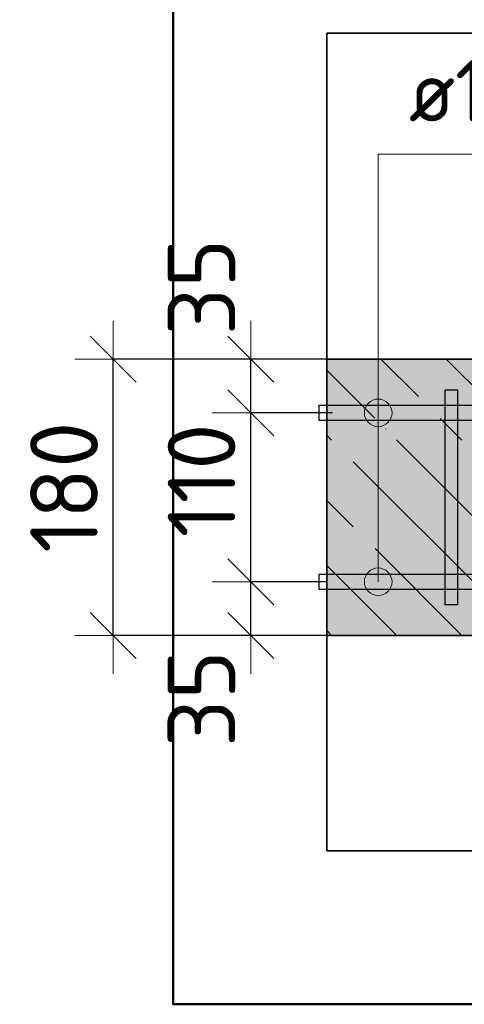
# Model space of a CAD drawing. Header units: millimetres. Extents: x -2995 to 47287, y -2809 to 58122.
# Tile 73 of 143: x 43994 to 44283, y 33186 to 33827. Entities that reach past the tile are written whole.
import ezdxf

# ---------------------------------------------------------------- set-up
doc = ezdxf.new("R2010")
doc.units = ezdxf.units.MM
doc.header["$PDMODE"] = 65
doc.linetypes.add('______11', pattern=[100, 80, -10, 0, -10])
doc.linetypes.add('______5', pattern=[220, 160, -20, 20, -20])
for name, color, linetype, lineweight in [('Standard', 7, 'Continuous', 25), ('Арм.стержн. вертикальными 1', 22, 'Continuous', 35), ('Арм.стержн.горизонт. 1', 180, 'Continuous', 35), ('Размерная линия_ общее', 7, 'Continuous', 13)]:
    doc.layers.add(name, color=color, linetype=linetype, lineweight=lineweight)
doc.layers.add('Арм.стержн.Стяжки', color=7, linetype='Continuous', lineweight=35, true_color=0x501e0f)
doc.styles.add('ISOCPEUR', font='ISOCPEUR')
doc.dimstyles.new('DIMSTYLE_3', dxfattribs={"dimtxt": 44, "dimasz": 50, "dimexe": 0, "dimexo": 0, "dimgap": 22, "dimtad": 2, "dimdec": 0, "dimrnd": 5, "dimzin": 12, "dimdsep": 46, "dimtxsty": 'ISOCPEUR', "dimblk1": 'ALL_ML_STRICH', "dimblk2": 'ALL_ML_STRICH', "dimsah": 1, "dimcen": 0, "dimclrd": 7, "dimclre": 256, "dimclrt": 7, "dimadec": 0, "dimazin": 0, "dimtfac": 1, "dimtdec": 0, "dimtix": 1, "dimtmove": 2, "dimatfit": 3, "dimfxl": 0, "dimtzin": 0, "dimlwd": 0, "dimlwe": -3, "dimarcsym": 0})
doc.dimstyles.new('DIMSTYLE_8', dxfattribs={"dimtxt": 44, "dimasz": 50, "dimexe": 0, "dimexo": 0, "dimgap": 22, "dimtad": 2, "dimdec": 0, "dimrnd": 5, "dimzin": 12, "dimdsep": 46, "dimtxsty": 'ISOCPEUR', "dimblk1": 'ALL_ML_STRICH', "dimblk2": 'ALL_ML_STRICH', "dimsah": 1, "dimcen": 0, "dimclrd": 7, "dimclre": 256, "dimclrt": 7, "dimadec": 0, "dimazin": 0, "dimtfac": 1, "dimtdec": 0, "dimtix": 1, "dimtmove": 2, "dimatfit": 3, "dimfxl": 0, "dimtvp": 1.2, "dimtzin": 0, "dimlwd": 0, "dimlwe": -3, "dimarcsym": 0})

# ---------------------------------------------------------------- blocks, each defined once
blk = doc.blocks.new('ALL_ML_STRICH')
at = {"color": 0, "linetype": 'ByBlock', "lineweight": -2}
for p, q in [((0, -0.5), (0, 0.5)), ((-0.3, -0.3), (0.3, 0.3)), ((-1, 0), (0.5, 0))]:
    blk.add_line(p, q, dxfattribs=at)
blk = doc.blocks.new('*D348')
at = {"layer": 'DEFPOINTS', "color": 7, "linetype": 'Continuous', "lineweight": 13, "transparency": 33554687}
for p in [(44213.32, 33461.02), (44144.14, 33426.02), (44231.28, 33426.02)]:
    blk.add_point(p, dxfattribs=at)
at = {"layer": 'Размерная линия_ общее', "color": 253, "linetype": 'Continuous', "lineweight": -2, "true_color": 0xa0a0a0, "transparency": 33554687}
for p, q in [((44193.32, 33461.02), (44144.14, 33461.02)), ((44211.28, 33426.02), (44144.14, 33426.02))]:
    blk.add_line(p, q, dxfattribs=at)
at = {"layer": 'Размерная линия_ общее', "color": 7, "linetype": 'Continuous', "lineweight": -2, "transparency": 33554687}
blk.add_line((44144.14, 33426.02), (44144.14, 33461.02), dxfattribs=at)
at = {"layer": 'Размерная линия_ общее', "color": 7, "linetype": 'Continuous', "lineweight": 13, "transparency": 33554687, "xscale": 50, "yscale": 50, "zscale": 50}
for p, rotation in [((44144.14, 33461.02), 90), ((44144.14, 33426.02), 270)]:
    blk.add_blockref('ALL_ML_STRICH', p, dxfattribs=dict(at, rotation=rotation))
at = {"layer": 'Размерная линия_ общее', "color": 7, "linetype": 'Continuous', "lineweight": 13, "transparency": 33554687, "insert": (44112.06, 33384.93), "char_height": 44, "width": 88, "attachment_point": 5, "rotation": 90, "style": 'ISOCPEUR'}
blk.add_mtext('\\A1;{35}', dxfattribs=at)
blk = doc.blocks.new('*D349')
at = {"layer": 'DEFPOINTS', "color": 7, "linetype": 'Continuous', "lineweight": 13, "transparency": 33554687}
for p in [(44217.41, 33571.02), (44144.14, 33461.02), (44213.32, 33461.02)]:
    blk.add_point(p, dxfattribs=at)
at = {"layer": 'Размерная линия_ общее', "color": 253, "linetype": 'Continuous', "lineweight": -2, "true_color": 0xa0a0a0, "transparency": 33554687}
for p, q in [((44197.41, 33571.02), (44144.14, 33571.02)), ((44193.32, 33461.02), (44144.14, 33461.02))]:
    blk.add_line(p, q, dxfattribs=at)
at = {"layer": 'Размерная линия_ общее', "color": 7, "linetype": 'Continuous', "lineweight": -2, "transparency": 33554687}
blk.add_line((44144.14, 33461.02), (44144.14, 33571.02), dxfattribs=at)
at = {"layer": 'Размерная линия_ общее', "color": 7, "linetype": 'Continuous', "lineweight": 13, "transparency": 33554687, "xscale": 50, "yscale": 50, "zscale": 50}
for p, rotation in [((44144.14, 33571.02), 90), ((44144.14, 33461.02), 270)]:
    blk.add_blockref('ALL_ML_STRICH', p, dxfattribs=dict(at, rotation=rotation))
at = {"layer": 'Размерная линия_ общее', "color": 7, "linetype": 'Continuous', "lineweight": 13, "transparency": 33554687, "insert": (44112.14, 33527.02), "char_height": 44, "width": 132, "attachment_point": 5, "rotation": 90, "style": 'ISOCPEUR'}
blk.add_mtext('\\A1;{110}', dxfattribs=at)
blk = doc.blocks.new('*D350')
at = {"layer": 'DEFPOINTS', "color": 7, "linetype": 'Continuous', "lineweight": 13, "transparency": 33554687}
for p in [(44223.29, 33606.02), (44144.14, 33571.02), (44217.41, 33571.02)]:
    blk.add_point(p, dxfattribs=at)
at = {"layer": 'Размерная линия_ общее', "color": 253, "linetype": 'Continuous', "lineweight": -2, "true_color": 0xa0a0a0, "transparency": 33554687}
for p, q in [((44203.29, 33606.02), (44144.14, 33606.02)), ((44197.41, 33571.02), (44144.14, 33571.02))]:
    blk.add_line(p, q, dxfattribs=at)
at = {"layer": 'Размерная линия_ общее', "color": 7, "linetype": 'Continuous', "lineweight": -2, "transparency": 33554687}
blk.add_line((44144.14, 33571.02), (44144.14, 33606.02), dxfattribs=at)
at = {"layer": 'Размерная линия_ общее', "color": 7, "linetype": 'Continuous', "lineweight": 13, "transparency": 33554687, "xscale": 50, "yscale": 50, "zscale": 50}
for p, rotation in [((44144.14, 33606.02), 90), ((44144.14, 33571.02), 270)]:
    blk.add_blockref('ALL_ML_STRICH', p, dxfattribs=dict(at, rotation=rotation))
at = {"layer": 'Размерная линия_ общее', "color": 7, "linetype": 'Continuous', "lineweight": 13, "transparency": 33554687, "insert": (44112.15, 33653.01), "char_height": 44, "width": 88, "attachment_point": 5, "rotation": 90, "style": 'ISOCPEUR'}
blk.add_mtext('\\A1;{35}', dxfattribs=at)
blk = doc.blocks.new('*D351')
at = {"layer": 'DEFPOINTS', "color": 7, "linetype": 'Continuous', "lineweight": 13, "transparency": 33554687}
for p in [(44217.73, 33606.02), (44054.64, 33426.02), (44211.28, 33426.02)]:
    blk.add_point(p, dxfattribs=at)
at = {"layer": 'Размерная линия_ общее', "color": 253, "linetype": 'Continuous', "lineweight": -2, "true_color": 0xa0a0a0, "transparency": 33554687}
for p, q in [((44197.73, 33606.02), (44054.64, 33606.02)), ((44191.28, 33426.02), (44054.64, 33426.02))]:
    blk.add_line(p, q, dxfattribs=at)
at = {"layer": 'Размерная линия_ общее', "color": 7, "linetype": 'Continuous', "lineweight": -2, "transparency": 33554687}
blk.add_line((44054.64, 33426.02), (44054.64, 33606.02), dxfattribs=at)
at = {"layer": 'Размерная линия_ общее', "color": 7, "linetype": 'Continuous', "lineweight": 13, "transparency": 33554687, "xscale": 50, "yscale": 50, "zscale": 50}
for p, rotation in [((44054.64, 33606.02), 90), ((44054.64, 33426.02), 270)]:
    blk.add_blockref('ALL_ML_STRICH', p, dxfattribs=dict(at, rotation=rotation))
at = {"layer": 'Размерная линия_ общее', "color": 7, "linetype": 'Continuous', "lineweight": 13, "transparency": 33554687, "insert": (44022.64, 33522.62), "char_height": 44, "width": 132, "attachment_point": 5, "rotation": 90, "style": 'ISOCPEUR'}
blk.add_mtext('\\A1;{180}', dxfattribs=at)

msp = doc.modelspace()

# ---------------------------------------------------------------- hatches: boundary and pattern name
at = {"layer": 'Standard', "linetype": 'Continuous', "lineweight": -3, "true_color": 0xc7c7c7, "transparency": 33554687}
msp.add_hatch(color=9, dxfattribs=at).paths.add_polyline_path([(44804.69, 33426.02), (44804.69, 33606.02), (44193.6, 33606.02), (44193.6, 33426.02)])
at = {"layer": 'Арм.стержн. вертикальными 1', "linetype": 'Continuous', "lineweight": 50, "transparency": 33554687}
for points in [[(44264.69, 33556.02), (44266.6, 33556.4), (44268.22, 33557.48), (44269.31, 33559.11), (44269.69, 33561.02), (44269.31, 33562.93), (44268.22, 33564.56), (44266.6, 33565.64), (44264.69, 33566.02), (44262.77, 33565.64), (44261.15, 33564.56), (44260.07, 33562.93), (44259.69, 33561.02), (44260.07, 33559.11), (44261.15, 33557.48), (44262.77, 33556.4)], [(44264.69, 33466.02), (44266.6, 33466.4), (44268.22, 33467.48), (44269.31, 33469.11), (44269.69, 33471.02), (44269.31, 33472.93), (44268.22, 33474.56), (44266.6, 33475.64), (44264.69, 33476.02), (44262.77, 33475.64), (44261.15, 33474.56), (44260.07, 33472.93), (44259.69, 33471.02), (44260.07, 33469.11), (44261.15, 33467.48), (44262.77, 33466.4)]]:
    msp.add_hatch(color=4, dxfattribs=at).paths.add_polyline_path(points)
at = {"layer": 'Арм.стержн.горизонт. 1', "linetype": 'Continuous', "lineweight": 13, "transparency": 33554687}
for points in [[(44231.6, 33578.76), (44222.6, 33578.76), (44219.36, 33575.52)], [(44231.6, 33578.76), (44219.36, 33575.52), (44234.84, 33575.52)], [(44231.6, 33578.76), (44222.6, 33578.76), (44219.36, 33575.52)], [(44231.6, 33578.76), (44219.36, 33575.52), (44234.84, 33575.52)], [(44231.6, 33578.76), (44222.6, 33578.76), (44219.36, 33575.52)], [(44231.6, 33578.76), (44219.36, 33575.52), (44234.84, 33575.52)], [(44231.6, 33578.76), (44222.6, 33578.76), (44219.36, 33575.52)], [(44231.6, 33578.76), (44219.36, 33575.52), (44234.84, 33575.52)], [(44231.6, 33578.76), (44222.6, 33578.76), (44219.36, 33575.52)], [(44231.6, 33578.76), (44219.36, 33575.52), (44234.84, 33575.52)], [(44231.6, 33578.76), (44222.6, 33578.76), (44219.36, 33575.52)], [(44231.6, 33578.76), (44219.36, 33575.52), (44234.84, 33575.52)], [(44231.6, 33578.76), (44222.6, 33578.76), (44219.36, 33575.52)], [(44231.6, 33578.76), (44219.36, 33575.52), (44234.84, 33575.52)], [(44231.6, 33578.76), (44222.6, 33578.76), (44219.36, 33575.52)], [(44231.6, 33578.76), (44219.36, 33575.52), (44234.84, 33575.52)], [(44231.6, 33578.76), (44222.6, 33578.76), (44219.36, 33575.52)], [(44231.6, 33578.76), (44219.36, 33575.52), (44234.84, 33575.52)], [(44231.6, 33578.76), (44222.6, 33578.76), (44219.36, 33575.52)], [(44231.6, 33578.76), (44219.36, 33575.52), (44234.84, 33575.52)], [(44231.6, 33578.76), (44222.6, 33578.76), (44219.36, 33575.52)], [(44231.6, 33578.76), (44219.36, 33575.52), (44234.84, 33575.52)], [(44231.6, 33578.76), (44222.6, 33578.76), (44219.36, 33575.52)], [(44231.6, 33578.76), (44219.36, 33575.52), (44234.84, 33575.52)], [(44231.6, 33578.76), (44222.6, 33578.76), (44219.36, 33575.52)], [(44231.6, 33578.76), (44219.36, 33575.52), (44234.84, 33575.52)], [(44231.6, 33578.76), (44222.6, 33578.76), (44219.36, 33575.52)], [(44231.6, 33578.76), (44219.36, 33575.52), (44234.84, 33575.52)], [(44222.6, 33578.76), (44231.6, 33578.76), (44227.1, 33580.02)], [(44222.6, 33578.76), (44231.6, 33578.76), (44227.1, 33580.02)], [(44222.6, 33578.76), (44231.6, 33578.76), (44227.1, 33580.02)], [(44222.6, 33578.76), (44231.6, 33578.76), (44227.1, 33580.02)], [(44222.6, 33578.76), (44231.6, 33578.76), (44227.1, 33580.02)], [(44222.6, 33578.76), (44231.6, 33578.76), (44227.1, 33580.02)], [(44222.6, 33578.76), (44231.6, 33578.76), (44227.1, 33580.02)], [(44222.6, 33578.76), (44231.6, 33578.76), (44227.1, 33580.02)], [(44222.6, 33578.76), (44231.6, 33578.76), (44227.1, 33580.02)], [(44222.6, 33578.76), (44231.6, 33578.76), (44227.1, 33580.02)], [(44222.6, 33578.76), (44231.6, 33578.76), (44227.1, 33580.02)], [(44222.6, 33578.76), (44231.6, 33578.76), (44227.1, 33580.02)], [(44222.6, 33578.76), (44231.6, 33578.76), (44227.1, 33580.02)], [(44222.6, 33578.76), (44231.6, 33578.76), (44227.1, 33580.02)], [(44234.84, 33575.52), (44219.36, 33575.52), (44218.1, 33571.02)], [(44234.84, 33575.52), (44218.1, 33571.02), (44236.1, 33571.02)], [(44234.84, 33575.52), (44219.36, 33575.52), (44218.1, 33571.02)], [(44234.84, 33575.52), (44218.1, 33571.02), (44236.1, 33571.02)], [(44234.84, 33575.52), (44219.36, 33575.52), (44218.1, 33571.02)], [(44234.84, 33575.52), (44218.1, 33571.02), (44236.1, 33571.02)], [(44234.84, 33575.52), (44219.36, 33575.52), (44218.1, 33571.02)], [(44234.84, 33575.52), (44218.1, 33571.02), (44236.1, 33571.02)], [(44234.84, 33575.52), (44219.36, 33575.52), (44218.1, 33571.02)], [(44234.84, 33575.52), (44218.1, 33571.02), (44236.1, 33571.02)], [(44234.84, 33575.52), (44219.36, 33575.52), (44218.1, 33571.02)], [(44234.84, 33575.52), (44218.1, 33571.02), (44236.1, 33571.02)], [(44234.84, 33575.52), (44219.36, 33575.52), (44218.1, 33571.02)], [(44234.84, 33575.52), (44218.1, 33571.02), (44236.1, 33571.02)], [(44234.84, 33575.52), (44219.36, 33575.52), (44218.1, 33571.02)], [(44234.84, 33575.52), (44218.1, 33571.02), (44236.1, 33571.02)], [(44234.84, 33575.52), (44219.36, 33575.52), (44218.1, 33571.02)], [(44234.84, 33575.52), (44218.1, 33571.02), (44236.1, 33571.02)], [(44234.84, 33575.52), (44219.36, 33575.52), (44218.1, 33571.02)], [(44234.84, 33575.52), (44218.1, 33571.02), (44236.1, 33571.02)], [(44234.84, 33575.52), (44219.36, 33575.52), (44218.1, 33571.02)], [(44234.84, 33575.52), (44218.1, 33571.02), (44236.1, 33571.02)], [(44234.84, 33575.52), (44219.36, 33575.52), (44218.1, 33571.02)], [(44234.84, 33575.52), (44218.1, 33571.02), (44236.1, 33571.02)], [(44234.84, 33575.52), (44219.36, 33575.52), (44218.1, 33571.02)], [(44234.84, 33575.52), (44218.1, 33571.02), (44236.1, 33571.02)], [(44234.84, 33575.52), (44219.36, 33575.52), (44218.1, 33571.02)], [(44234.84, 33575.52), (44218.1, 33571.02), (44236.1, 33571.02)], [(44236.1, 33571.02), (44218.1, 33571.02), (44219.36, 33566.52)], [(44236.1, 33571.02), (44218.1, 33571.02), (44219.36, 33566.52)], [(44236.1, 33571.02), (44218.1, 33571.02), (44219.36, 33566.52)], [(44236.1, 33571.02), (44218.1, 33571.02), (44219.36, 33566.52)], [(44236.1, 33571.02), (44218.1, 33571.02), (44219.36, 33566.52)], [(44236.1, 33571.02), (44218.1, 33571.02), (44219.36, 33566.52)], [(44236.1, 33571.02), (44218.1, 33571.02), (44219.36, 33566.52)], [(44236.1, 33571.02), (44218.1, 33571.02), (44219.36, 33566.52)], [(44236.1, 33571.02), (44218.1, 33571.02), (44219.36, 33566.52)], [(44236.1, 33571.02), (44218.1, 33571.02), (44219.36, 33566.52)], [(44236.1, 33571.02), (44218.1, 33571.02), (44219.36, 33566.52)], [(44236.1, 33571.02), (44218.1, 33571.02), (44219.36, 33566.52)], [(44236.1, 33571.02), (44218.1, 33571.02), (44219.36, 33566.52)], [(44236.1, 33571.02), (44218.1, 33571.02), (44219.36, 33566.52)], [(44236.1, 33571.02), (44219.36, 33566.52), (44234.84, 33566.52)], [(44236.1, 33571.02), (44219.36, 33566.52), (44234.84, 33566.52)], [(44236.1, 33571.02), (44219.36, 33566.52), (44234.84, 33566.52)], [(44236.1, 33571.02), (44219.36, 33566.52), (44234.84, 33566.52)], [(44236.1, 33571.02), (44219.36, 33566.52), (44234.84, 33566.52)], [(44236.1, 33571.02), (44219.36, 33566.52), (44234.84, 33566.52)], [(44236.1, 33571.02), (44219.36, 33566.52), (44234.84, 33566.52)], [(44236.1, 33571.02), (44219.36, 33566.52), (44234.84, 33566.52)], [(44236.1, 33571.02), (44219.36, 33566.52), (44234.84, 33566.52)], [(44236.1, 33571.02), (44219.36, 33566.52), (44234.84, 33566.52)], [(44236.1, 33571.02), (44219.36, 33566.52), (44234.84, 33566.52)], [(44236.1, 33571.02), (44219.36, 33566.52), (44234.84, 33566.52)], [(44236.1, 33571.02), (44219.36, 33566.52), (44234.84, 33566.52)], [(44236.1, 33571.02), (44219.36, 33566.52), (44234.84, 33566.52)], [(44234.84, 33566.52), (44219.36, 33566.52), (44222.6, 33563.28)], [(44234.84, 33566.52), (44219.36, 33566.52), (44222.6, 33563.28)], [(44234.84, 33566.52), (44219.36, 33566.52), (44222.6, 33563.28)], [(44234.84, 33566.52), (44219.36, 33566.52), (44222.6, 33563.28)], [(44234.84, 33566.52), (44219.36, 33566.52), (44222.6, 33563.28)], [(44234.84, 33566.52), (44219.36, 33566.52), (44222.6, 33563.28)], [(44234.84, 33566.52), (44219.36, 33566.52), (44222.6, 33563.28)], [(44234.84, 33566.52), (44219.36, 33566.52), (44222.6, 33563.28)], [(44234.84, 33566.52), (44219.36, 33566.52), (44222.6, 33563.28)], [(44234.84, 33566.52), (44219.36, 33566.52), (44222.6, 33563.28)], [(44234.84, 33566.52), (44219.36, 33566.52), (44222.6, 33563.28)], [(44234.84, 33566.52), (44219.36, 33566.52), (44222.6, 33563.28)], [(44234.84, 33566.52), (44219.36, 33566.52), (44222.6, 33563.28)], [(44234.84, 33566.52), (44219.36, 33566.52), (44222.6, 33563.28)], [(44234.84, 33566.52), (44222.6, 33563.28), (44231.6, 33563.28)], [(44234.84, 33566.52), (44222.6, 33563.28), (44231.6, 33563.28)], [(44234.84, 33566.52), (44222.6, 33563.28), (44231.6, 33563.28)], [(44234.84, 33566.52), (44222.6, 33563.28), (44231.6, 33563.28)], [(44234.84, 33566.52), (44222.6, 33563.28), (44231.6, 33563.28)], [(44234.84, 33566.52), (44222.6, 33563.28), (44231.6, 33563.28)], [(44234.84, 33566.52), (44222.6, 33563.28), (44231.6, 33563.28)], [(44234.84, 33566.52), (44222.6, 33563.28), (44231.6, 33563.28)], [(44234.84, 33566.52), (44222.6, 33563.28), (44231.6, 33563.28)], [(44234.84, 33566.52), (44222.6, 33563.28), (44231.6, 33563.28)], [(44234.84, 33566.52), (44222.6, 33563.28), (44231.6, 33563.28)], [(44234.84, 33566.52), (44222.6, 33563.28), (44231.6, 33563.28)], [(44234.84, 33566.52), (44222.6, 33563.28), (44231.6, 33563.28)], [(44234.84, 33566.52), (44222.6, 33563.28), (44231.6, 33563.28)], [(44231.6, 33563.28), (44222.6, 33563.28), (44227.1, 33562.02)], [(44231.6, 33563.28), (44222.6, 33563.28), (44227.1, 33562.02)], [(44231.6, 33563.28), (44222.6, 33563.28), (44227.1, 33562.02)], [(44231.6, 33563.28), (44222.6, 33563.28), (44227.1, 33562.02)], [(44231.6, 33563.28), (44222.6, 33563.28), (44227.1, 33562.02)], [(44231.6, 33563.28), (44222.6, 33563.28), (44227.1, 33562.02)], [(44231.6, 33563.28), (44222.6, 33563.28), (44227.1, 33562.02)], [(44231.6, 33563.28), (44222.6, 33563.28), (44227.1, 33562.02)], [(44231.6, 33563.28), (44222.6, 33563.28), (44227.1, 33562.02)], [(44231.6, 33563.28), (44222.6, 33563.28), (44227.1, 33562.02)], [(44231.6, 33563.28), (44222.6, 33563.28), (44227.1, 33562.02)], [(44231.6, 33563.28), (44222.6, 33563.28), (44227.1, 33562.02)], [(44231.6, 33563.28), (44222.6, 33563.28), (44227.1, 33562.02)], [(44231.6, 33563.28), (44222.6, 33563.28), (44227.1, 33562.02)], [(44231.6, 33468.76), (44222.6, 33468.76), (44219.36, 33465.52)], [(44231.6, 33468.76), (44219.36, 33465.52), (44234.84, 33465.52)], [(44231.6, 33468.76), (44222.6, 33468.76), (44219.36, 33465.52)], [(44231.6, 33468.76), (44219.36, 33465.52), (44234.84, 33465.52)], [(44231.6, 33468.76), (44222.6, 33468.76), (44219.36, 33465.52)], [(44231.6, 33468.76), (44219.36, 33465.52), (44234.84, 33465.52)], [(44231.6, 33468.76), (44222.6, 33468.76), (44219.36, 33465.52)], [(44231.6, 33468.76), (44219.36, 33465.52), (44234.84, 33465.52)], [(44231.6, 33468.76), (44222.6, 33468.76), (44219.36, 33465.52)], [(44231.6, 33468.76), (44219.36, 33465.52), (44234.84, 33465.52)], [(44231.6, 33468.76), (44222.6, 33468.76), (44219.36, 33465.52)], [(44231.6, 33468.76), (44219.36, 33465.52), (44234.84, 33465.52)], [(44231.6, 33468.76), (44222.6, 33468.76), (44219.36, 33465.52)], [(44231.6, 33468.76), (44219.36, 33465.52), (44234.84, 33465.52)], [(44231.6, 33468.76), (44222.6, 33468.76), (44219.36, 33465.52)], [(44231.6, 33468.76), (44219.36, 33465.52), (44234.84, 33465.52)], [(44231.6, 33468.76), (44222.6, 33468.76), (44219.36, 33465.52)], [(44231.6, 33468.76), (44219.36, 33465.52), (44234.84, 33465.52)], [(44231.6, 33468.76), (44222.6, 33468.76), (44219.36, 33465.52)], [(44231.6, 33468.76), (44219.36, 33465.52), (44234.84, 33465.52)], [(44231.6, 33468.76), (44222.6, 33468.76), (44219.36, 33465.52)], [(44231.6, 33468.76), (44219.36, 33465.52), (44234.84, 33465.52)], [(44231.6, 33468.76), (44222.6, 33468.76), (44219.36, 33465.52)], [(44231.6, 33468.76), (44219.36, 33465.52), (44234.84, 33465.52)], [(44231.6, 33468.76), (44222.6, 33468.76), (44219.36, 33465.52)], [(44231.6, 33468.76), (44219.36, 33465.52), (44234.84, 33465.52)], [(44231.6, 33468.76), (44222.6, 33468.76), (44219.36, 33465.52)], [(44231.6, 33468.76), (44219.36, 33465.52), (44234.84, 33465.52)], [(44222.6, 33468.76), (44231.6, 33468.76), (44227.1, 33470.02)], [(44222.6, 33468.76), (44231.6, 33468.76), (44227.1, 33470.02)], [(44222.6, 33468.76), (44231.6, 33468.76), (44227.1, 33470.02)], [(44222.6, 33468.76), (44231.6, 33468.76), (44227.1, 33470.02)], [(44222.6, 33468.76), (44231.6, 33468.76), (44227.1, 33470.02)], [(44222.6, 33468.76), (44231.6, 33468.76), (44227.1, 33470.02)], [(44222.6, 33468.76), (44231.6, 33468.76), (44227.1, 33470.02)], [(44222.6, 33468.76), (44231.6, 33468.76), (44227.1, 33470.02)], [(44222.6, 33468.76), (44231.6, 33468.76), (44227.1, 33470.02)], [(44222.6, 33468.76), (44231.6, 33468.76), (44227.1, 33470.02)], [(44222.6, 33468.76), (44231.6, 33468.76), (44227.1, 33470.02)], [(44222.6, 33468.76), (44231.6, 33468.76), (44227.1, 33470.02)], [(44222.6, 33468.76), (44231.6, 33468.76), (44227.1, 33470.02)], [(44222.6, 33468.76), (44231.6, 33468.76), (44227.1, 33470.02)], [(44234.84, 33465.52), (44219.36, 33465.52), (44218.1, 33461.02)], [(44234.84, 33465.52), (44218.1, 33461.02), (44236.1, 33461.02)], [(44234.84, 33465.52), (44219.36, 33465.52), (44218.1, 33461.02)], [(44234.84, 33465.52), (44218.1, 33461.02), (44236.1, 33461.02)], [(44234.84, 33465.52), (44219.36, 33465.52), (44218.1, 33461.02)], [(44234.84, 33465.52), (44218.1, 33461.02), (44236.1, 33461.02)], [(44234.84, 33465.52), (44219.36, 33465.52), (44218.1, 33461.02)], [(44234.84, 33465.52), (44218.1, 33461.02), (44236.1, 33461.02)], [(44234.84, 33465.52), (44219.36, 33465.52), (44218.1, 33461.02)], [(44234.84, 33465.52), (44218.1, 33461.02), (44236.1, 33461.02)], [(44234.84, 33465.52), (44219.36, 33465.52), (44218.1, 33461.02)], [(44234.84, 33465.52), (44218.1, 33461.02), (44236.1, 33461.02)], [(44234.84, 33465.52), (44219.36, 33465.52), (44218.1, 33461.02)], [(44234.84, 33465.52), (44218.1, 33461.02), (44236.1, 33461.02)], [(44234.84, 33465.52), (44219.36, 33465.52), (44218.1, 33461.02)], [(44234.84, 33465.52), (44218.1, 33461.02), (44236.1, 33461.02)], [(44234.84, 33465.52), (44219.36, 33465.52), (44218.1, 33461.02)], [(44234.84, 33465.52), (44218.1, 33461.02), (44236.1, 33461.02)], [(44234.84, 33465.52), (44219.36, 33465.52), (44218.1, 33461.02)], [(44234.84, 33465.52), (44218.1, 33461.02), (44236.1, 33461.02)], [(44234.84, 33465.52), (44219.36, 33465.52), (44218.1, 33461.02)], [(44234.84, 33465.52), (44218.1, 33461.02), (44236.1, 33461.02)], [(44234.84, 33465.52), (44219.36, 33465.52), (44218.1, 33461.02)], [(44234.84, 33465.52), (44218.1, 33461.02), (44236.1, 33461.02)], [(44234.84, 33465.52), (44219.36, 33465.52), (44218.1, 33461.02)], [(44234.84, 33465.52), (44218.1, 33461.02), (44236.1, 33461.02)], [(44234.84, 33465.52), (44219.36, 33465.52), (44218.1, 33461.02)], [(44234.84, 33465.52), (44218.1, 33461.02), (44236.1, 33461.02)], [(44236.1, 33461.02), (44218.1, 33461.02), (44219.36, 33456.52)], [(44236.1, 33461.02), (44218.1, 33461.02), (44219.36, 33456.52)], [(44236.1, 33461.02), (44218.1, 33461.02), (44219.36, 33456.52)], [(44236.1, 33461.02), (44218.1, 33461.02), (44219.36, 33456.52)], [(44236.1, 33461.02), (44218.1, 33461.02), (44219.36, 33456.52)], [(44236.1, 33461.02), (44218.1, 33461.02), (44219.36, 33456.52)], [(44236.1, 33461.02), (44218.1, 33461.02), (44219.36, 33456.52)], [(44236.1, 33461.02), (44218.1, 33461.02), (44219.36, 33456.52)], [(44236.1, 33461.02), (44218.1, 33461.02), (44219.36, 33456.52)], [(44236.1, 33461.02), (44218.1, 33461.02), (44219.36, 33456.52)], [(44236.1, 33461.02), (44218.1, 33461.02), (44219.36, 33456.52)], [(44236.1, 33461.02), (44218.1, 33461.02), (44219.36, 33456.52)], [(44236.1, 33461.02), (44218.1, 33461.02), (44219.36, 33456.52)], [(44236.1, 33461.02), (44218.1, 33461.02), (44219.36, 33456.52)], [(44236.1, 33461.02), (44219.36, 33456.52), (44234.84, 33456.52)], [(44236.1, 33461.02), (44219.36, 33456.52), (44234.84, 33456.52)], [(44236.1, 33461.02), (44219.36, 33456.52), (44234.84, 33456.52)], [(44236.1, 33461.02), (44219.36, 33456.52), (44234.84, 33456.52)], [(44236.1, 33461.02), (44219.36, 33456.52), (44234.84, 33456.52)], [(44236.1, 33461.02), (44219.36, 33456.52), (44234.84, 33456.52)], [(44236.1, 33461.02), (44219.36, 33456.52), (44234.84, 33456.52)], [(44236.1, 33461.02), (44219.36, 33456.52), (44234.84, 33456.52)], [(44236.1, 33461.02), (44219.36, 33456.52), (44234.84, 33456.52)], [(44236.1, 33461.02), (44219.36, 33456.52), (44234.84, 33456.52)], [(44236.1, 33461.02), (44219.36, 33456.52), (44234.84, 33456.52)], [(44236.1, 33461.02), (44219.36, 33456.52), (44234.84, 33456.52)], [(44236.1, 33461.02), (44219.36, 33456.52), (44234.84, 33456.52)], [(44236.1, 33461.02), (44219.36, 33456.52), (44234.84, 33456.52)], [(44234.84, 33456.52), (44219.36, 33456.52), (44222.6, 33453.28)], [(44234.84, 33456.52), (44219.36, 33456.52), (44222.6, 33453.28)], [(44234.84, 33456.52), (44219.36, 33456.52), (44222.6, 33453.28)], [(44234.84, 33456.52), (44219.36, 33456.52), (44222.6, 33453.28)], [(44234.84, 33456.52), (44219.36, 33456.52), (44222.6, 33453.28)], [(44234.84, 33456.52), (44219.36, 33456.52), (44222.6, 33453.28)], [(44234.84, 33456.52), (44219.36, 33456.52), (44222.6, 33453.28)], [(44234.84, 33456.52), (44219.36, 33456.52), (44222.6, 33453.28)], [(44234.84, 33456.52), (44219.36, 33456.52), (44222.6, 33453.28)], [(44234.84, 33456.52), (44219.36, 33456.52), (44222.6, 33453.28)], [(44234.84, 33456.52), (44219.36, 33456.52), (44222.6, 33453.28)], [(44234.84, 33456.52), (44219.36, 33456.52), (44222.6, 33453.28)], [(44234.84, 33456.52), (44219.36, 33456.52), (44222.6, 33453.28)], [(44234.84, 33456.52), (44219.36, 33456.52), (44222.6, 33453.28)], [(44234.84, 33456.52), (44222.6, 33453.28), (44231.6, 33453.28)], [(44234.84, 33456.52), (44222.6, 33453.28), (44231.6, 33453.28)], [(44234.84, 33456.52), (44222.6, 33453.28), (44231.6, 33453.28)], [(44234.84, 33456.52), (44222.6, 33453.28), (44231.6, 33453.28)], [(44234.84, 33456.52), (44222.6, 33453.28), (44231.6, 33453.28)], [(44234.84, 33456.52), (44222.6, 33453.28), (44231.6, 33453.28)], [(44234.84, 33456.52), (44222.6, 33453.28), (44231.6, 33453.28)], [(44234.84, 33456.52), (44222.6, 33453.28), (44231.6, 33453.28)], [(44234.84, 33456.52), (44222.6, 33453.28), (44231.6, 33453.28)], [(44234.84, 33456.52), (44222.6, 33453.28), (44231.6, 33453.28)], [(44234.84, 33456.52), (44222.6, 33453.28), (44231.6, 33453.28)], [(44234.84, 33456.52), (44222.6, 33453.28), (44231.6, 33453.28)], [(44234.84, 33456.52), (44222.6, 33453.28), (44231.6, 33453.28)], [(44234.84, 33456.52), (44222.6, 33453.28), (44231.6, 33453.28)], [(44231.6, 33453.28), (44222.6, 33453.28), (44227.1, 33452.02)], [(44231.6, 33453.28), (44222.6, 33453.28), (44227.1, 33452.02)], [(44231.6, 33453.28), (44222.6, 33453.28), (44227.1, 33452.02)], [(44231.6, 33453.28), (44222.6, 33453.28), (44227.1, 33452.02)], [(44231.6, 33453.28), (44222.6, 33453.28), (44227.1, 33452.02)], [(44231.6, 33453.28), (44222.6, 33453.28), (44227.1, 33452.02)], [(44231.6, 33453.28), (44222.6, 33453.28), (44227.1, 33452.02)], [(44231.6, 33453.28), (44222.6, 33453.28), (44227.1, 33452.02)], [(44231.6, 33453.28), (44222.6, 33453.28), (44227.1, 33452.02)], [(44231.6, 33453.28), (44222.6, 33453.28), (44227.1, 33452.02)], [(44231.6, 33453.28), (44222.6, 33453.28), (44227.1, 33452.02)], [(44231.6, 33453.28), (44222.6, 33453.28), (44227.1, 33452.02)], [(44231.6, 33453.28), (44222.6, 33453.28), (44227.1, 33452.02)], [(44231.6, 33453.28), (44222.6, 33453.28), (44227.1, 33452.02)]]:
    msp.add_hatch(color=7, dxfattribs=at).paths.add_polyline_path(points)

# ---------------------------------------------------------------- linework, layer by layer
at = {"color": 52, "linetype": 'Continuous', "lineweight": -3, "transparency": 33554687}
for p, q in [((44193.6, 33818.28), (44193.6, 33285.9)), ((44193.6, 33285.9), (44193.6, 33818.28)), ((44949.49, 33818.28), (44193.6, 33818.28)), ((44193.6, 33818.28), (44949.49, 33818.28)), ((44193.6, 33285.9), (44949.49, 33285.9)), ((44949.49, 33285.9), (44193.6, 33285.9))]:
    msp.add_line(p, q, dxfattribs=at)
at = {"layer": 'Standard', "color": 7, "linetype": 'Continuous', "lineweight": 25, "transparency": 33554687}
msp.add_line((44193.6, 33656.02), (44193.6, 33376.02), dxfattribs=at)
at = {"layer": 'Standard', "color": 7, "linetype": 'Continuous', "lineweight": 35, "transparency": 33554687}
for p, q in [((44804.69, 33606.02), (44193.6, 33606.02)), ((44193.6, 33426.02), (44804.69, 33426.02))]:
    msp.add_line(p, q, dxfattribs=at)
at = {"layer": 'Standard', "color": 253, "linetype": '______5', "lineweight": -3, "true_color": 0xababab, "transparency": 33554687}
for p, q in [((44408.91, 33426.02), (44228.91, 33606.02)), ((44324.06, 33426.02), (44193.6, 33556.48)), ((44239.2, 33426.02), (44193.6, 33471.63))]:
    msp.add_line(p, q, dxfattribs=at)
at = {"layer": 'Standard', "color": 253, "linetype": '______11', "lineweight": -3, "true_color": 0xababab, "transparency": 33554687}
for p, q in [((44451.34, 33426.02), (44271.34, 33606.02)), ((44366.48, 33426.02), (44193.6, 33598.91)), ((44281.63, 33426.02), (44193.6, 33514.05)), ((44196.78, 33426.02), (44193.6, 33429.2))]:
    msp.add_line(p, q, dxfattribs=at)
at = {"layer": 'Standard', "color": 7, "linetype": 'Continuous', "lineweight": 50, "transparency": 33554687}
msp.add_lwpolyline([(44093.6, 33918.28), (44093.6, 33185.9), (45049.49, 33185.9), (45049.49, 33918.28), (44093.6, 33918.28)], dxfattribs=at)
at = {"layer": 'Арм.стержн.горизонт. 1', "color": 7, "linetype": 'Continuous', "lineweight": 13, "transparency": 33554687}
for p, q in [((44227.1, 33739.36), (44515.1, 33739.36)), ((44227.1, 33739.36), (44227.1, 33461.02)), ((44227.1, 33739.36), (44227.1, 33461.02)), ((44227.1, 33739.36), (44227.1, 33461.02)), ((44227.1, 33739.36), (44227.1, 33461.02)), ((44227.1, 33739.36), (44227.1, 33461.02)), ((44227.1, 33739.36), (44227.1, 33461.02)), ((44227.1, 33739.36), (44227.1, 33461.02)), ((44227.1, 33739.36), (44227.1, 33461.02)), ((44227.1, 33739.36), (44227.1, 33461.02)), ((44227.1, 33739.36), (44227.1, 33461.02)), ((44227.1, 33739.36), (44227.1, 33461.02)), ((44227.1, 33739.36), (44227.1, 33461.02)), ((44227.1, 33739.36), (44227.1, 33461.02)), ((44227.1, 33739.36), (44227.1, 33461.02)), ((44227.1, 33739.36), (44227.1, 33571.02)), ((44227.1, 33739.36), (44227.1, 33571.02)), ((44227.1, 33739.36), (44227.1, 33571.02)), ((44227.1, 33739.36), (44227.1, 33571.02)), ((44227.1, 33739.36), (44227.1, 33571.02)), ((44227.1, 33739.36), (44227.1, 33571.02)), ((44227.1, 33739.36), (44227.1, 33571.02)), ((44227.1, 33739.36), (44227.1, 33571.02)), ((44227.1, 33739.36), (44227.1, 33571.02)), ((44227.1, 33739.36), (44227.1, 33571.02)), ((44227.1, 33739.36), (44227.1, 33571.02)), ((44227.1, 33739.36), (44227.1, 33571.02)), ((44227.1, 33739.36), (44227.1, 33571.02)), ((44227.1, 33739.36), (44227.1, 33571.02)), ((44227.1, 33580.02), (44227.1, 33580.02)), ((44227.1, 33580.02), (44227.1, 33580.02)), ((44227.1, 33580.02), (44227.1, 33580.02)), ((44227.1, 33580.02), (44227.1, 33580.02)), ((44227.1, 33580.02), (44227.1, 33580.02)), ((44227.1, 33580.02), (44227.1, 33580.02)), ((44227.1, 33580.02), (44227.1, 33580.02)), ((44227.1, 33580.02), (44227.1, 33580.02)), ((44227.1, 33580.02), (44227.1, 33580.02)), ((44227.1, 33580.02), (44227.1, 33580.02)), ((44227.1, 33580.02), (44227.1, 33580.02)), ((44227.1, 33580.02), (44227.1, 33580.02)), ((44227.1, 33580.02), (44227.1, 33580.02)), ((44227.1, 33580.02), (44227.1, 33580.02)), ((44218.1, 33571.02), (44218.1, 33571.02)), ((44218.1, 33571.02), (44218.1, 33571.02)), ((44218.1, 33571.02), (44218.1, 33571.02)), ((44218.1, 33571.02), (44218.1, 33571.02)), ((44218.1, 33571.02), (44218.1, 33571.02)), ((44218.1, 33571.02), (44218.1, 33571.02)), ((44218.1, 33571.02), (44218.1, 33571.02)), ((44218.1, 33571.02), (44218.1, 33571.02)), ((44218.1, 33571.02), (44218.1, 33571.02)), ((44218.1, 33571.02), (44218.1, 33571.02)), ((44218.1, 33571.02), (44218.1, 33571.02)), ((44218.1, 33571.02), (44218.1, 33571.02)), ((44218.1, 33571.02), (44218.1, 33571.02)), ((44218.1, 33571.02), (44218.1, 33571.02)), ((44236.1, 33571.02), (44236.1, 33571.02)), ((44236.1, 33571.02), (44236.1, 33571.02)), ((44236.1, 33571.02), (44236.1, 33571.02)), ((44236.1, 33571.02), (44236.1, 33571.02)), ((44236.1, 33571.02), (44236.1, 33571.02)), ((44236.1, 33571.02), (44236.1, 33571.02)), ((44236.1, 33571.02), (44236.1, 33571.02)), ((44236.1, 33571.02), (44236.1, 33571.02)), ((44236.1, 33571.02), (44236.1, 33571.02)), ((44236.1, 33571.02), (44236.1, 33571.02)), ((44236.1, 33571.02), (44236.1, 33571.02)), ((44236.1, 33571.02), (44236.1, 33571.02)), ((44236.1, 33571.02), (44236.1, 33571.02)), ((44236.1, 33571.02), (44236.1, 33571.02)), ((44227.1, 33562.02), (44227.1, 33562.02)), ((44227.1, 33562.02), (44227.1, 33562.02)), ((44227.1, 33562.02), (44227.1, 33562.02)), ((44227.1, 33562.02), (44227.1, 33562.02)), ((44227.1, 33562.02), (44227.1, 33562.02)), ((44227.1, 33562.02), (44227.1, 33562.02)), ((44227.1, 33562.02), (44227.1, 33562.02)), ((44227.1, 33562.02), (44227.1, 33562.02)), ((44227.1, 33562.02), (44227.1, 33562.02)), ((44227.1, 33562.02), (44227.1, 33562.02)), ((44227.1, 33562.02), (44227.1, 33562.02)), ((44227.1, 33562.02), (44227.1, 33562.02)), ((44227.1, 33562.02), (44227.1, 33562.02)), ((44227.1, 33562.02), (44227.1, 33562.02)), ((44227.1, 33470.02), (44227.1, 33470.02)), ((44227.1, 33470.02), (44227.1, 33470.02)), ((44227.1, 33470.02), (44227.1, 33470.02)), ((44227.1, 33470.02), (44227.1, 33470.02)), ((44227.1, 33470.02), (44227.1, 33470.02)), ((44227.1, 33470.02), (44227.1, 33470.02)), ((44227.1, 33470.02), (44227.1, 33470.02)), ((44227.1, 33470.02), (44227.1, 33470.02)), ((44227.1, 33470.02), (44227.1, 33470.02)), ((44227.1, 33470.02), (44227.1, 33470.02)), ((44227.1, 33470.02), (44227.1, 33470.02)), ((44227.1, 33470.02), (44227.1, 33470.02)), ((44227.1, 33470.02), (44227.1, 33470.02)), ((44227.1, 33470.02), (44227.1, 33470.02)), ((44218.1, 33461.02), (44218.1, 33461.02)), ((44218.1, 33461.02), (44218.1, 33461.02)), ((44218.1, 33461.02), (44218.1, 33461.02)), ((44218.1, 33461.02), (44218.1, 33461.02)), ((44218.1, 33461.02), (44218.1, 33461.02)), ((44218.1, 33461.02), (44218.1, 33461.02)), ((44218.1, 33461.02), (44218.1, 33461.02)), ((44218.1, 33461.02), (44218.1, 33461.02)), ((44218.1, 33461.02), (44218.1, 33461.02)), ((44218.1, 33461.02), (44218.1, 33461.02)), ((44218.1, 33461.02), (44218.1, 33461.02)), ((44218.1, 33461.02), (44218.1, 33461.02)), ((44218.1, 33461.02), (44218.1, 33461.02)), ((44218.1, 33461.02), (44218.1, 33461.02)), ((44236.1, 33461.02), (44236.1, 33461.02)), ((44236.1, 33461.02), (44236.1, 33461.02)), ((44236.1, 33461.02), (44236.1, 33461.02)), ((44236.1, 33461.02), (44236.1, 33461.02)), ((44236.1, 33461.02), (44236.1, 33461.02)), ((44236.1, 33461.02), (44236.1, 33461.02)), ((44236.1, 33461.02), (44236.1, 33461.02)), ((44236.1, 33461.02), (44236.1, 33461.02)), ((44236.1, 33461.02), (44236.1, 33461.02)), ((44236.1, 33461.02), (44236.1, 33461.02)), ((44236.1, 33461.02), (44236.1, 33461.02)), ((44236.1, 33461.02), (44236.1, 33461.02)), ((44236.1, 33461.02), (44236.1, 33461.02)), ((44236.1, 33461.02), (44236.1, 33461.02)), ((44227.1, 33452.02), (44227.1, 33452.02)), ((44227.1, 33452.02), (44227.1, 33452.02)), ((44227.1, 33452.02), (44227.1, 33452.02)), ((44227.1, 33452.02), (44227.1, 33452.02)), ((44227.1, 33452.02), (44227.1, 33452.02)), ((44227.1, 33452.02), (44227.1, 33452.02)), ((44227.1, 33452.02), (44227.1, 33452.02)), ((44227.1, 33452.02), (44227.1, 33452.02)), ((44227.1, 33452.02), (44227.1, 33452.02)), ((44227.1, 33452.02), (44227.1, 33452.02)), ((44227.1, 33452.02), (44227.1, 33452.02)), ((44227.1, 33452.02), (44227.1, 33452.02)), ((44227.1, 33452.02), (44227.1, 33452.02)), ((44227.1, 33452.02), (44227.1, 33452.02))]:
    msp.add_line(p, q, dxfattribs=at)
at = {"layer": 'Арм.стержн.горизонт. 1', "color": 52, "linetype": 'Continuous', "lineweight": 25, "transparency": 33554687}
for p, q in [((44804.69, 33606.02), (44193.6, 33606.02)), ((44804.69, 33426.02), (44193.6, 33426.02))]:
    msp.add_line(p, q, dxfattribs=at)
at = {"layer": 'Арм.стержн.горизонт. 1', "color": 4, "linetype": 'Continuous', "lineweight": 25, "transparency": 33554687}
for points in [[(44188.6, 33576.02), (44774.69, 33576.02), (44774.69, 33566.02), (44188.6, 33566.02), (44188.6, 33576.02)], [(44188.6, 33576.02), (44774.69, 33576.02), (44774.69, 33566.02), (44188.6, 33566.02), (44188.6, 33576.02)], [(44188.6, 33576.02), (44774.69, 33576.02), (44774.69, 33566.02), (44188.6, 33566.02), (44188.6, 33576.02)], [(44188.6, 33576.02), (44774.69, 33576.02), (44774.69, 33566.02), (44188.6, 33566.02), (44188.6, 33576.02)], [(44188.6, 33576.02), (44774.69, 33576.02), (44774.69, 33566.02), (44188.6, 33566.02), (44188.6, 33576.02)], [(44188.6, 33576.02), (44774.69, 33576.02), (44774.69, 33566.02), (44188.6, 33566.02), (44188.6, 33576.02)], [(44188.6, 33576.02), (44774.69, 33576.02), (44774.69, 33566.02), (44188.6, 33566.02), (44188.6, 33576.02)], [(44188.6, 33576.02), (44774.69, 33576.02), (44774.69, 33566.02), (44188.6, 33566.02), (44188.6, 33576.02)], [(44188.6, 33576.02), (44774.69, 33576.02), (44774.69, 33566.02), (44188.6, 33566.02), (44188.6, 33576.02)], [(44188.6, 33576.02), (44774.69, 33576.02), (44774.69, 33566.02), (44188.6, 33566.02), (44188.6, 33576.02)], [(44188.6, 33576.02), (44774.69, 33576.02), (44774.69, 33566.02), (44188.6, 33566.02), (44188.6, 33576.02)], [(44188.6, 33576.02), (44774.69, 33576.02), (44774.69, 33566.02), (44188.6, 33566.02), (44188.6, 33576.02)], [(44188.6, 33576.02), (44774.69, 33576.02), (44774.69, 33566.02), (44188.6, 33566.02), (44188.6, 33576.02)], [(44188.6, 33576.02), (44774.69, 33576.02), (44774.69, 33566.02), (44188.6, 33566.02), (44188.6, 33576.02)], [(44188.6, 33466.02), (44774.69, 33466.02), (44774.69, 33456.02), (44188.6, 33456.02), (44188.6, 33466.02)], [(44188.6, 33466.02), (44774.69, 33466.02), (44774.69, 33456.02), (44188.6, 33456.02), (44188.6, 33466.02)], [(44188.6, 33466.02), (44774.69, 33466.02), (44774.69, 33456.02), (44188.6, 33456.02), (44188.6, 33466.02)], [(44188.6, 33466.02), (44774.69, 33466.02), (44774.69, 33456.02), (44188.6, 33456.02), (44188.6, 33466.02)], [(44188.6, 33466.02), (44774.69, 33466.02), (44774.69, 33456.02), (44188.6, 33456.02), (44188.6, 33466.02)], [(44188.6, 33466.02), (44774.69, 33466.02), (44774.69, 33456.02), (44188.6, 33456.02), (44188.6, 33466.02)], [(44188.6, 33466.02), (44774.69, 33466.02), (44774.69, 33456.02), (44188.6, 33456.02), (44188.6, 33466.02)], [(44188.6, 33466.02), (44774.69, 33466.02), (44774.69, 33456.02), (44188.6, 33456.02), (44188.6, 33466.02)], [(44188.6, 33466.02), (44774.69, 33466.02), (44774.69, 33456.02), (44188.6, 33456.02), (44188.6, 33466.02)], [(44188.6, 33466.02), (44774.69, 33466.02), (44774.69, 33456.02), (44188.6, 33456.02), (44188.6, 33466.02)], [(44188.6, 33466.02), (44774.69, 33466.02), (44774.69, 33456.02), (44188.6, 33456.02), (44188.6, 33466.02)], [(44188.6, 33466.02), (44774.69, 33466.02), (44774.69, 33456.02), (44188.6, 33456.02), (44188.6, 33466.02)], [(44188.6, 33466.02), (44774.69, 33466.02), (44774.69, 33456.02), (44188.6, 33456.02), (44188.6, 33466.02)], [(44188.6, 33466.02), (44774.69, 33466.02), (44774.69, 33456.02), (44188.6, 33456.02), (44188.6, 33466.02)]]:
    msp.add_lwpolyline(points, dxfattribs=at)
at = {"layer": 'Арм.стержн.горизонт. 1', "color": 7, "linetype": 'Continuous', "lineweight": 13, "transparency": 33554687}
for centre in [(44227.1, 33571.02), (44227.1, 33571.02), (44227.1, 33571.02), (44227.1, 33571.02), (44227.1, 33571.02), (44227.1, 33571.02), (44227.1, 33571.02), (44227.1, 33571.02), (44227.1, 33571.02), (44227.1, 33571.02), (44227.1, 33571.02), (44227.1, 33571.02), (44227.1, 33571.02), (44227.1, 33571.02), (44227.1, 33461.02), (44227.1, 33461.02), (44227.1, 33461.02), (44227.1, 33461.02), (44227.1, 33461.02), (44227.1, 33461.02), (44227.1, 33461.02), (44227.1, 33461.02), (44227.1, 33461.02), (44227.1, 33461.02), (44227.1, 33461.02), (44227.1, 33461.02), (44227.1, 33461.02), (44227.1, 33461.02)]:
    msp.add_circle(centre, 9, dxfattribs=at)
at = {"layer": 'Арм.стержн.Стяжки', "color": 40, "linetype": 'Continuous', "lineweight": 25, "transparency": 33554687}
msp.add_lwpolyline([(44270.69, 33446.02), (44270.69, 33586.02), (44278.69, 33586.02), (44278.69, 33446.02), (44270.69, 33446.02)], dxfattribs=at)
msp.add_lwpolyline([(44270.69, 33446.02), (44270.69, 33586.02), (44278.69, 33586.02), (44278.69, 33446.02), (44270.69, 33446.02)], dxfattribs=at)
msp.add_lwpolyline([(44270.69, 33446.02), (44270.69, 33586.02), (44278.69, 33586.02), (44278.69, 33446.02), (44270.69, 33446.02)], dxfattribs=at)
msp.add_lwpolyline([(44270.69, 33446.02), (44270.69, 33586.02), (44278.69, 33586.02), (44278.69, 33446.02), (44270.69, 33446.02)], dxfattribs=at)
msp.add_lwpolyline([(44270.69, 33446.02), (44270.69, 33586.02), (44278.69, 33586.02), (44278.69, 33446.02), (44270.69, 33446.02)], dxfattribs=at)
msp.add_lwpolyline([(44270.69, 33446.02), (44270.69, 33586.02), (44278.69, 33586.02), (44278.69, 33446.02), (44270.69, 33446.02)], dxfattribs=at)
msp.add_lwpolyline([(44270.69, 33446.02), (44270.69, 33586.02), (44278.69, 33586.02), (44278.69, 33446.02), (44270.69, 33446.02)], dxfattribs=at)

# ---------------------------------------------------------------- texts
at = {"layer": 'Арм.стержн.горизонт. 1', "color": 7, "linetype": 'Continuous', "lineweight": 25, "transparency": 33554687, "insert": (44247.1, 33760.69), "char_height": 40, "width": 266.6441, "attachment_point": 7, "style": 'ISOCPEUR'}
msp.add_mtext('\\W0.94;ø10 L=п.м.', dxfattribs=at)

# ---------------------------------------------------------------- dimensions: what is measured, and where the dimension line sits
at = {"layer": 'Размерная линия_ общее', "color": 7, "linetype": 'Continuous', "lineweight": 13, "transparency": 33554687}
for base, p1, p2, dimstyle, picture, middle in [((44144.14, 33606.02), (44197.41, 33571.02), (44203.29, 33606.02), 'DIMSTYLE_8', '*D350', (44112.15, 33653.01)), ((44054.64, 33606.02), (44191.28, 33426.02), (44197.73, 33606.02), 'DIMSTYLE_3', '*D351', (44022.64, 33522.62)), ((44144.14, 33571.02), (44193.32, 33461.02), (44197.41, 33571.02), 'DIMSTYLE_8', '*D349', (44112.14, 33527.02)), ((44144.14, 33461.02), (44211.28, 33426.02), (44193.32, 33461.02), 'DIMSTYLE_8', '*D348', (44112.06, 33384.93))]:
    dim = msp.add_linear_dim(base=base, p1=p1, p2=p2, angle=90, dimstyle=dimstyle, override={"dimpost": '<>', "dimclrd": 7, "dimclre": 253, "dimclrt": 7, "dimlwd": 0, "dimlwe": 65533}, dxfattribs=at)
    dim.commit()
    dim.dimension.update_dxf_attribs({"geometry": picture, "text_midpoint": middle, "dimtype": 160})

doc.saveas('drawing.dxf')
